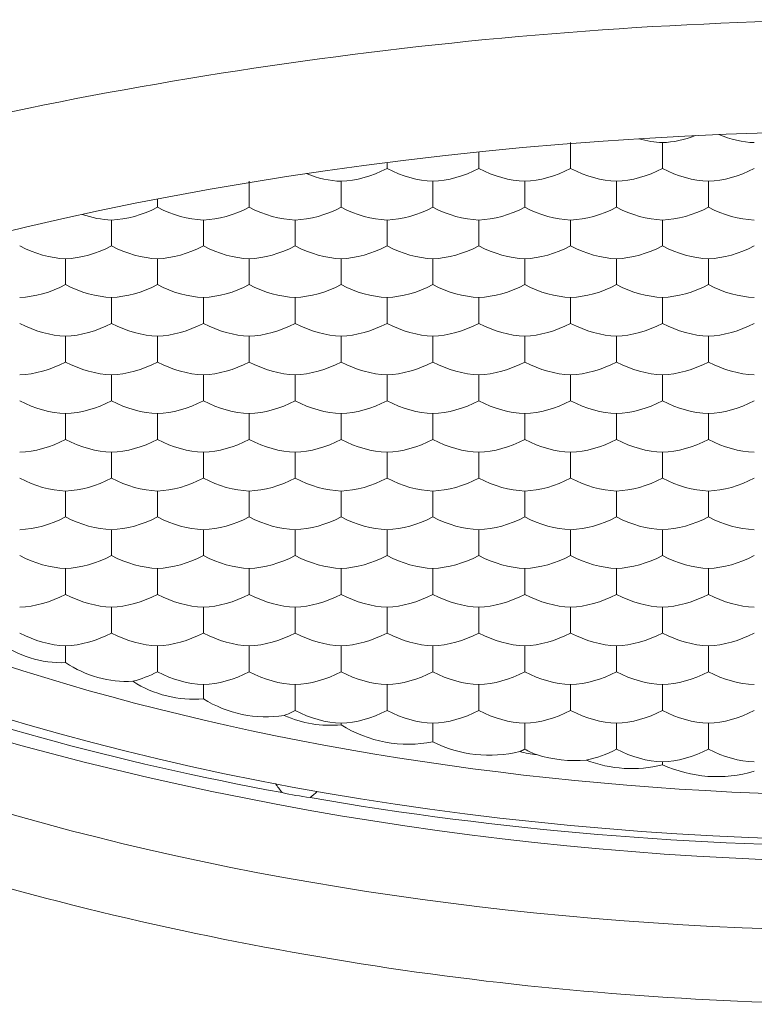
# Model space of a CAD drawing. Header units: millimetres. Extents: x 0 to 7.29, y -1.92 to 0.3.
# Tile 4 of 8: x 0.7605 to 0.76531, y -1.02907 to -1.02262. Entities that reach past the tile are written whole.
import ezdxf

# ---------------------------------------------------------------- set-up
doc = ezdxf.new("R2010")
doc.units = ezdxf.units.MM
doc.layers.add('VIBIA LUMINAIRES', color=1, linetype='Continuous', lineweight=9)

# ---------------------------------------------------------------- blocks, each defined once
blk = doc.blocks.new('5580_alz')
for p, q in [((-0.00210411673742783, 0.4097166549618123), (-0.00210411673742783, 0.4095468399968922)), ((-0.001502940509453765, 0.409716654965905), (-0.001502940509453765, 0.4095468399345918)), ((-0.002705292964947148, 0.4096554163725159), (-0.002705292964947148, 0.4095468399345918)), ((-0.00330646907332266, 0.4095862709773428), (-0.00330646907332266, 0.4095468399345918)), ((-0.00420823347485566, 0.4094630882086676), (-0.00420823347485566, 0.409293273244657)), ((-0.003607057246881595, 0.4094630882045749), (-0.003607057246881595, 0.4092932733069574)), ((-0.003005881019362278, 0.4094630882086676), (-0.003005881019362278, 0.409293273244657)), ((-0.002404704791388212, 0.4094630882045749), (-0.002404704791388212, 0.4092932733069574)), ((-0.001803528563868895, 0.4094630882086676), (-0.001803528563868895, 0.409293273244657)), ((-0.00120235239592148, 0.4094630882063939), (-0.00120235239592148, 0.4092932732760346)), ((-0.004809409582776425, 0.4093468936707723), (-0.004809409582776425, 0.409293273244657)), ((-0.005109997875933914, 0.4092095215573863), (-0.005109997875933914, 0.4090397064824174)), ((-0.004508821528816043, 0.4092095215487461), (-0.004508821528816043, 0.4090397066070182)), ((-0.003907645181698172, 0.4092095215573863), (-0.003907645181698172, 0.4090397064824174)), ((-0.00330646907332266, 0.4092095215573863), (-0.00330646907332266, 0.4090397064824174)), ((-0.002705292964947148, 0.4092095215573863), (-0.002705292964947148, 0.4090397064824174)), ((-0.00210411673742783, 0.4092095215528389), (-0.00210411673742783, 0.4090397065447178)), ((-0.001502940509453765, 0.4092095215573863), (-0.001502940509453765, 0.4090397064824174)), ((-0.005410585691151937, 0.4089559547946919), (-0.005410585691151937, 0.4087861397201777)), ((-0.004809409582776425, 0.4089559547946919), (-0.004809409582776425, 0.4087861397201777)), ((-0.00420823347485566, 0.4089559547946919), (-0.00420823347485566, 0.4087861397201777)), ((-0.003607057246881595, 0.4089559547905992), (-0.003607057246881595, 0.4087861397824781)), ((-0.003005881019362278, 0.4089559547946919), (-0.003005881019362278, 0.4087861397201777)), ((-0.002404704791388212, 0.4089559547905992), (-0.002404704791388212, 0.4087861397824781)), ((-0.001803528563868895, 0.4089559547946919), (-0.001803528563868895, 0.4087861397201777)), ((-0.00120235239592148, 0.4089559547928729), (-0.00120235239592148, 0.4087861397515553)), ((-0.005109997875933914, 0.4087023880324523), (-0.005109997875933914, 0.4085325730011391)), ((-0.004508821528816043, 0.4087023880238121), (-0.004508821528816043, 0.4085325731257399)), ((-0.003907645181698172, 0.4087023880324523), (-0.003907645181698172, 0.4085325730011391)), ((-0.00330646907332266, 0.4087023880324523), (-0.00330646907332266, 0.4085325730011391)), ((-0.002705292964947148, 0.4087023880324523), (-0.002705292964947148, 0.4085325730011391)), ((-0.00210411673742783, 0.4087023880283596), (-0.00210411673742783, 0.4085325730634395)), ((-0.001502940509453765, 0.4087023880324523), (-0.001502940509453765, 0.4085325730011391)), ((-0.005410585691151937, 0.4084488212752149), (-0.005410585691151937, 0.40827900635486)), ((-0.004809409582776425, 0.4084488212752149), (-0.004809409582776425, 0.40827900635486)), ((-0.00420823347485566, 0.4084488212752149), (-0.00420823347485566, 0.40827900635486)), ((-0.003607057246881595, 0.4084488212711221), (-0.003607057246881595, 0.4082790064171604)), ((-0.003005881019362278, 0.4084488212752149), (-0.003005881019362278, 0.40827900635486)), ((-0.002404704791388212, 0.4084488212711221), (-0.002404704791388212, 0.4082790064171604)), ((-0.001803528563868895, 0.4084488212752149), (-0.001803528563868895, 0.40827900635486)), ((-0.00120235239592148, 0.4084488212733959), (-0.00120235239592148, 0.4082790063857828)), ((-0.005109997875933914, 0.4081952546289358), (-0.005109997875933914, 0.4080254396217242)), ((-0.004508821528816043, 0.4081952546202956), (-0.004508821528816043, 0.4080254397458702)), ((-0.003907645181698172, 0.4081952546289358), (-0.003907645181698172, 0.4080254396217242)), ((-0.00330646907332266, 0.4081952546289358), (-0.00330646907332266, 0.4080254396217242)), ((-0.002705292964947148, 0.4081952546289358), (-0.002705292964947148, 0.4080254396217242)), ((-0.00210411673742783, 0.4081952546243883), (-0.00210411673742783, 0.4080254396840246)), ((-0.001502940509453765, 0.4081952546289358), (-0.001502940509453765, 0.4080254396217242)), ((-0.005410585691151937, 0.4079416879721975), (-0.005410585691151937, 0.4077718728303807)), ((-0.004809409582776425, 0.4079416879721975), (-0.004809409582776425, 0.4077718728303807)), ((-0.00420823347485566, 0.4079416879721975), (-0.00420823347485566, 0.4077718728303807)), ((-0.003607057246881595, 0.4079416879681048), (-0.003607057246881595, 0.4077718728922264)), ((-0.003005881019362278, 0.4079416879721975), (-0.003005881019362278, 0.4077718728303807)), ((-0.002404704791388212, 0.4079416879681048), (-0.002404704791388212, 0.4077718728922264)), ((-0.001803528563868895, 0.4079416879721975), (-0.001803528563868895, 0.4077718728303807)), ((-0.00120235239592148, 0.4079416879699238), (-0.00120235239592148, 0.4077718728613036)), ((-0.005109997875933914, 0.4076881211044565), (-0.005109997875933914, 0.4075183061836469)), ((-0.004508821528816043, 0.4076881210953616), (-0.004508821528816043, 0.4075183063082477)), ((-0.003907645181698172, 0.4076881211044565), (-0.003907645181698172, 0.4075183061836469)), ((-0.00330646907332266, 0.4076881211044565), (-0.00330646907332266, 0.4075183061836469)), ((-0.002705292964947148, 0.4076881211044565), (-0.002705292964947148, 0.4075183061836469)), ((-0.00210411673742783, 0.407688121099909), (-0.00210411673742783, 0.4075183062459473)), ((-0.001502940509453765, 0.4076881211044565), (-0.001502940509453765, 0.4075183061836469)), ((-0.005410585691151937, 0.4074345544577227), (-0.005410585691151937, 0.4072647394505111)), ((-0.004809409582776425, 0.4074345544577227), (-0.004809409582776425, 0.4072647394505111)), ((-0.00420823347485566, 0.4074345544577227), (-0.00420823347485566, 0.4072647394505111)), ((-0.003607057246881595, 0.40743455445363), (-0.003607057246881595, 0.4072647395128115)), ((-0.003005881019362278, 0.4074345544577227), (-0.003005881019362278, 0.4072647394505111)), ((-0.002404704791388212, 0.40743455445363), (-0.002404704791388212, 0.4072647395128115)), ((-0.001803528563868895, 0.4074345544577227), (-0.001803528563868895, 0.4072647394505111)), ((-0.00120235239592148, 0.407434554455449), (-0.00120235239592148, 0.4072647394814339)), ((-0.005109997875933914, 0.4071809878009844), (-0.005109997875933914, 0.4070111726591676)), ((-0.004508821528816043, 0.4071809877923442), (-0.004508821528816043, 0.4070111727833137)), ((-0.003907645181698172, 0.4071809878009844), (-0.003907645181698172, 0.4070111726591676)), ((-0.00330646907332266, 0.4071809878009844), (-0.00330646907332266, 0.4070111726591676)), ((-0.002705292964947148, 0.4071809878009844), (-0.002705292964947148, 0.4070111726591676)), ((-0.00210411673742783, 0.4071809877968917), (-0.00210411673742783, 0.407011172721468)), ((-0.001502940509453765, 0.4071809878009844), (-0.001502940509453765, 0.4070111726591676)), ((-0.005410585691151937, 0.4069274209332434), (-0.005410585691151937, 0.4067576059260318)), ((-0.004809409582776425, 0.4069274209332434), (-0.004809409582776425, 0.4067576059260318)), ((-0.00420823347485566, 0.4069274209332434), (-0.00420823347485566, 0.4067576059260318)), ((-0.003607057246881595, 0.4069274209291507), (-0.003607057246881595, 0.4067576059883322)), ((-0.003005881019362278, 0.4069274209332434), (-0.003005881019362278, 0.4067576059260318)), ((-0.002404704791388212, 0.4069274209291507), (-0.002404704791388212, 0.4067576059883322)), ((-0.001803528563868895, 0.4069274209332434), (-0.001803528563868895, 0.4067576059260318)), ((-0.00120235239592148, 0.4069274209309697), (-0.00120235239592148, 0.4067576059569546)), ((-0.005109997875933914, 0.4066738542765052), (-0.005109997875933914, 0.4065040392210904)), ((-0.004508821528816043, 0.406673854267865), (-0.004508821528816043, 0.4065040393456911)), ((-0.003907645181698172, 0.4066738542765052), (-0.003907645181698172, 0.4065040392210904)), ((-0.00330646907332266, 0.4066738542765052), (-0.00330646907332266, 0.4065040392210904)), ((-0.002705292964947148, 0.4066738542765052), (-0.002705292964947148, 0.4065040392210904)), ((-0.00210411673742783, 0.4066738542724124), (-0.00210411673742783, 0.4065040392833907)), ((-0.001502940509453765, 0.4066738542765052), (-0.001502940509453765, 0.4065040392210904)), ((-0.005410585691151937, 0.4064202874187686), (-0.005410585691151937, 0.4063102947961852)), ((-0.004809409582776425, 0.4064202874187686), (-0.004809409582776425, 0.4062504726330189)), ((-0.00420823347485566, 0.4064202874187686), (-0.00420823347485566, 0.4062504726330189)), ((-0.003607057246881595, 0.4064202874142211), (-0.003607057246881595, 0.4062504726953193)), ((-0.003005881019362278, 0.4064202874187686), (-0.003005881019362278, 0.4062504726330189)), ((-0.002404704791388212, 0.4064202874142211), (-0.002404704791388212, 0.4062504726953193)), ((-0.001803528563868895, 0.4064202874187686), (-0.001803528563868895, 0.4062504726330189)), ((-0.00120235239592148, 0.4064202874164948), (-0.00120235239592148, 0.4062504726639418)), ((-0.004508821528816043, 0.4061667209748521), (-0.004508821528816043, 0.4060734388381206)), ((-0.003907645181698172, 0.4061667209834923), (-0.003907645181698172, 0.4059969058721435)), ((-0.00330646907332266, 0.4061667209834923), (-0.00330646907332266, 0.4059969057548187)), ((-0.002705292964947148, 0.4061667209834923), (-0.002705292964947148, 0.4059969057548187)), ((-0.00210411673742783, 0.4061667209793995), (-0.00210411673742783, 0.4059969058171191)), ((-0.001502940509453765, 0.4061667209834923), (-0.001502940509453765, 0.4059969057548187)), ((-0.00360705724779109, 0.4059131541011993), (-0.00360705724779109, 0.4059036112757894)), ((-0.003005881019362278, 0.4059131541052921), (-0.003005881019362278, 0.4057914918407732)), ((-0.002404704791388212, 0.4059131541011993), (-0.002404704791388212, 0.4057433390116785)), ((-0.001803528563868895, 0.4059131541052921), (-0.001803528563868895, 0.405743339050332)), ((-0.00120235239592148, 0.4059131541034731), (-0.00120235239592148, 0.4057433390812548)), ((-0.001502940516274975, 0.4056595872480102), (-0.001502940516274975, 0.4056418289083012))]:
    blk.add_line(p, q)
for centre, radius, start, end in [((-0.005436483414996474, 0.4069996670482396), 0.0006898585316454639, 233.1677000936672, 272.1514252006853), ((-0.005004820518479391, 0.4069165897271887), 0.0007295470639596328, 236.2074338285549, 272.7376129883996), ((-0.004571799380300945, 0.4068060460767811), 0.0007353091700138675, 237.2135921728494, 274.913295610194), ((0, 0.426703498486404), 0.02169837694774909, 251.914190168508, 288.085809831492), ((-0.004096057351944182, 0.4067339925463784), 0.0007789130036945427, 237.9997249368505, 278.6265970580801), ((-0.003680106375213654, 0.406631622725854), 0.0007316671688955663, 245.8694167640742, 275.7299159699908), ((-0.003166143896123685, 0.4065999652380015), 0.0008242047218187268, 237.6590651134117, 281.2123314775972), ((-0.002633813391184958, 0.4065362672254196), 0.0008325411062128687, 243.4546503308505, 283.6504706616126), ((-0.002248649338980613, 0.4064785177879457), 0.0007746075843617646, 255.9015396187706, 264.1957369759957), ((-0.002075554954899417, 0.4064948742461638), 0.0008261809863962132, 252.2822104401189, 275.1420205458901), ((-0.001705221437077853, 0.4064331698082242), 0.0008167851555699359, 248.7309392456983, 284.3387904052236), ((-0.00114463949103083, 0.4064200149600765), 0.0008567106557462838, 245.2771891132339, 286.4690453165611), ((-0.0001109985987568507, 0.4257027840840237), 0.02162831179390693, 254.7249250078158, 270.2940056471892)]:
    blk.add_arc(centre, radius, start, end)
for centre, major_axis, ratio, start_param, end_param in [((0, 0.4034782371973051), (0.01302548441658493, -5.561997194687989e-17), 0.4848096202, -1.035630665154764, 4.176568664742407), ((-0.00165323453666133, 0.4103901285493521), (0.0004788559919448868, -0.0005676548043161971), 0.7583075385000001, 5.438032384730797, 5.680199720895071), ((-0.001352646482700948, 0.4103901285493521), (-0.0004788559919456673, -0.000567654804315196), 0.7583075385, 0.6029855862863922, 0.9404821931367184), ((-0.001052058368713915, 0.4103901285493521), (0.0004788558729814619, -0.0005676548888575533), 0.7583074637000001, 5.315481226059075, 5.680199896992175), ((-0.003456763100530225, 0.4101365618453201), (-0.0004788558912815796, -0.0005676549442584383), 0.7583074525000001, 0.6029852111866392, 1.074162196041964), ((-0.003156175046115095, 0.4101365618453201), (0.0004788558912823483, -0.0005676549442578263), 0.7583074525, 5.209023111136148, 5.680199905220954), ((-0.002855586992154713, 0.4101365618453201), (-0.0004788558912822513, -0.0005676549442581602), 0.7583074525, 0.6029854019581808, 1.074162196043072), ((-0.002554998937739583, 0.4101365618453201), (0.0004788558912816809, -0.000567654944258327), 0.7583074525, 5.209023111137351, 5.680200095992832), ((-0.002254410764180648, 0.4101365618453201), (-0.0004788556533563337, -0.000567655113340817), 0.7583073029, 0.6029850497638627, 1.074161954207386), ((-0.001953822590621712, 0.4101365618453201), (0.0004788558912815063, -0.0005676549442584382), 0.7583074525, 5.209022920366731, 5.680199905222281), ((-0.00165323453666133, 0.4101365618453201), (-0.000478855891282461, -0.0005676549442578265), 0.7583074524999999, 0.6029854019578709, 1.074162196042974), ((-0.001352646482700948, 0.4101365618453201), (0.0004788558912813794, -0.0005676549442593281), 0.7583074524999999, 5.209023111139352, 5.680200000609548), ((-0.001052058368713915, 0.4101365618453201), (-0.0004788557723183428, -0.0005676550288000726), 0.7583073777, 0.6029852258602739, 1.074162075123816), ((-0.00375735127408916, 0.4101365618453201), (0.0004788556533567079, -0.0005676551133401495), 0.7583073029, 5.324251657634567, 5.680200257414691), ((-0.004959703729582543, 0.4098829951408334), (-0.0004788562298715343, -0.0005676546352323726), 0.7583076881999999, 0.602985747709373, 1.074162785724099), ((-0.004659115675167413, 0.4098829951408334), (0.0004788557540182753, -0.0005676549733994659), 0.7583073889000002, 5.209023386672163, 5.680200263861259), ((-0.004358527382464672, 0.4098829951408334), (-0.0004788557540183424, -0.000567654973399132), 0.7583073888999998, 0.6029850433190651, 1.074161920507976), ((-0.004057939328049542, 0.4098829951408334), (0.0004788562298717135, -0.0005676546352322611), 0.7583076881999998, 5.209022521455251, 5.680199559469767), ((-0.00375735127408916, 0.4098829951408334), (-0.0004788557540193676, -0.0005676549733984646), 0.7583073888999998, 0.6029854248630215, 1.074162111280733), ((-0.003456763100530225, 0.4098829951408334), (0.0004788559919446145, -0.0005676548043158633), 0.7583075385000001, 5.209022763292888, 5.680199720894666), ((-0.003156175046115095, 0.4098829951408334), (-0.0004788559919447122, -0.0005676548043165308), 0.7583075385, 0.602985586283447, 1.074162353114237), ((-0.002855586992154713, 0.4098829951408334), (0.0004788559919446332, -0.0005676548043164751), 0.7583075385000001, 5.209022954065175, 5.680199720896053), ((-0.002554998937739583, 0.4098829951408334), (-0.0004788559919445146, -0.0005676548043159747), 0.7583075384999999, 0.6029855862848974, 1.074162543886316), ((-0.002254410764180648, 0.4098829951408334), (0.000478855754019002, -0.0005676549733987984), 0.7583073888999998, 5.209023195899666, 5.680200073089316), ((-0.001953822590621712, 0.4098829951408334), (-0.0004788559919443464, -0.0005676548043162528), 0.7583075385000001, 0.6029853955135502, 1.07416235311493), ((-0.00165323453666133, 0.4098829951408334), (0.0004788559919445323, -0.0005676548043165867), 0.7583075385, 5.209022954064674, 5.680199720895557), ((-0.001352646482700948, 0.4098829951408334), (-0.0004788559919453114, -0.0005676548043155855), 0.7583075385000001, 0.6029855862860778, 1.074162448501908), ((-0.001052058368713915, 0.4098829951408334), (0.0004788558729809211, -0.0005676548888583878), 0.7583074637, 5.209023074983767, 5.680199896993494), ((-0.005260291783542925, 0.4098829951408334), (0.0004788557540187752, -0.0005676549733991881), 0.7583073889, 5.380206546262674, 5.680199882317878), ((-0.005560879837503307, 0.4096294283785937), (0.0004788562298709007, -0.0005676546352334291), 0.7583076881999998, 5.209022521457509, 5.68019955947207), ((-0.005260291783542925, 0.4096294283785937), (-0.0004788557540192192, -0.000567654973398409), 0.7583073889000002, 0.6029854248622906, 1.074161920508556), ((-0.004959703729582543, 0.4096294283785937), (0.0004788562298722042, -0.0005676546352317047), 0.7583076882, 5.209022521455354, 5.680199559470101), ((-0.004659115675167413, 0.4096294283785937), (-0.0004788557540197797, -0.0005676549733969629), 0.7583073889, 0.6029854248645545, 1.074162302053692), ((-0.004358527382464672, 0.4096294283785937), (0.0004788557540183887, -0.0005676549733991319), 0.7583073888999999, 5.209023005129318, 5.680199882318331), ((-0.004057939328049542, 0.4096294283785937), (-0.0004788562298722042, -0.0005676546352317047), 0.7583076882, 0.6029857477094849, 1.074162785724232), ((-0.00375735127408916, 0.4096294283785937), (0.0004788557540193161, -0.0005676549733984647), 0.7583073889, 5.209023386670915, 5.680200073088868), ((-0.003456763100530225, 0.4096294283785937), (-0.0004788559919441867, -0.000567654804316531), 0.7583075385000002, 0.6029853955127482, 1.074162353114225), ((-0.003156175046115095, 0.4096294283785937), (0.0004788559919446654, -0.0005676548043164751), 0.7583075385, 5.209022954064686, 5.680199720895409), ((-0.002855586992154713, 0.4096294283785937), (-0.0004788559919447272, -0.0005676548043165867), 0.7583075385, 0.6029855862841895, 1.074162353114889), ((-0.002554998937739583, 0.4096294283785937), (0.0004788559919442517, -0.0005676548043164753), 0.7583075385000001, 5.209022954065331, 5.680199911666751), ((-0.002254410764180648, 0.4096294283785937), (-0.0004788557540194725, -0.0005676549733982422), 0.7583073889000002, 0.6029852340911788, 1.074162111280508), ((-0.001953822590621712, 0.4096294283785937), (0.0004788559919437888, -0.000567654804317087), 0.7583075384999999, 5.209022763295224, 5.680199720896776), ((-0.00165323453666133, 0.4096294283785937), (-0.0004788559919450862, -0.0005676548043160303), 0.7583075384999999, 0.6029855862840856, 1.074162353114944), ((-0.001352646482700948, 0.4096294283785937), (0.0004788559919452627, -0.0005676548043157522), 0.7583075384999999, 5.209022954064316, 5.680199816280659), ((-0.001052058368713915, 0.4096294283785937), (-0.0004788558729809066, -0.0005676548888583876), 0.7583074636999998, 0.6029854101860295, 1.074162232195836), ((-0.005560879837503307, 0.4093758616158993), (-0.000478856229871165, -0.0005676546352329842), 0.7583076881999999, 0.6029857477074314, 1.074162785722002), ((-0.005260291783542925, 0.4093758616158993), (0.000478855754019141, -0.0005676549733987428), 0.7583073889, 5.209023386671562, 5.680199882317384), ((-0.004959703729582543, 0.4093758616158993), (-0.0004788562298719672, -0.0005676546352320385), 0.7583076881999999, 0.602985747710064, 1.074162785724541), ((-0.004659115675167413, 0.4093758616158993), (0.0004788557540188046, -0.0005676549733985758), 0.7583073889, 5.209023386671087, 5.680200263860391), ((-0.004358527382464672, 0.4093758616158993), (-0.0004788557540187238, -0.0005676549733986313), 0.7583073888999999, 0.6029850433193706, 1.074161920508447), ((-0.004057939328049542, 0.4093758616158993), (0.0004788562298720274, -0.0005676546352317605), 0.7583076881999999, 5.209022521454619, 5.680199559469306), ((-0.00375735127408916, 0.4093758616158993), (-0.0004788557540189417, -0.0005676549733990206), 0.7583073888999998, 0.6029854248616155, 1.074162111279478), ((-0.003456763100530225, 0.4093758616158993), (0.0004788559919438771, -0.0005676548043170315), 0.7583075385, 5.209022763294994, 5.680199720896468), ((-0.003156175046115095, 0.4093758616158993), (-0.0004788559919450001, -0.0005676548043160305), 0.7583075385, 0.6029855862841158, 1.074162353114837), ((-0.002855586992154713, 0.4093758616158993), (0.0004788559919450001, -0.0005676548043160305), 0.7583075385, 5.209022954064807, 5.68019972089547), ((-0.002554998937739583, 0.4093758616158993), (-0.0004788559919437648, -0.0005676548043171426), 0.7583075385, 0.6029855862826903, 1.074162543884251), ((-0.002254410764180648, 0.4093758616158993), (0.0004788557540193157, -0.0005676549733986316), 0.7583073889, 5.209023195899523, 5.680200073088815), ((-0.001953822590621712, 0.4093758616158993), (-0.0004788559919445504, -0.000567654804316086), 0.7583075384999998, 0.6029853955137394, 1.074162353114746), ((-0.00165323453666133, 0.4093758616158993), (0.000478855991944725, -0.0005676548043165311), 0.7583075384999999, 5.209022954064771, 5.680199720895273), ((-0.001352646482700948, 0.4093758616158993), (-0.0004788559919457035, -0.0005676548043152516), 0.7583075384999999, 0.6029855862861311, 1.074162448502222), ((-0.001052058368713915, 0.4093758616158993), (0.0004788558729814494, -0.0005676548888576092), 0.7583074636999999, 5.209023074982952, 5.680199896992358), ((-0.005560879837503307, 0.4091222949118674), (0.0004788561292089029, -0.0005676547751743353), 0.7583076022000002, 5.209022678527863, 5.680199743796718), ((-0.005260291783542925, 0.4091222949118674), (-0.0004788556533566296, -0.0005676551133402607), 0.7583073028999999, 0.6029852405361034, 1.07416176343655), ((-0.004959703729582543, 0.4091222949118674), (0.0004788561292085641, -0.0005676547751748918), 0.7583076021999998, 5.209022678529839, 5.680199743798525), ((-0.004659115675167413, 0.4091222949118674), (-0.0004788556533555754, -0.0005676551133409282), 0.7583073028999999, 0.6029852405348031, 1.074162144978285), ((-0.004358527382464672, 0.4091222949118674), (0.0004788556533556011, -0.0005676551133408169), 0.7583073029, 5.209023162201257, 5.680200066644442), ((-0.004057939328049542, 0.4091222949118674), (-0.00047885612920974, -0.0005676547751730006), 0.7583076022, 0.6029855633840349, 1.074162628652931), ((-0.00375735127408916, 0.4091222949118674), (0.0004788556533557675, -0.0005676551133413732), 0.7583073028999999, 5.209023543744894, 5.680200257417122), ((-0.003456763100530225, 0.4091222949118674), (-0.0004788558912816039, -0.0005676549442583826), 0.7583074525, 0.6029852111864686, 1.074162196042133), ((-0.003156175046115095, 0.4091222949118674), (0.000478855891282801, -0.0005676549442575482), 0.7583074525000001, 5.209023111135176, 5.680199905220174), ((-0.002855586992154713, 0.4091222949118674), (-0.0004788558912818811, -0.0005676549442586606), 0.7583074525, 0.6029854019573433, 1.074162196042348), ((-0.002554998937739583, 0.4091222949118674), (0.0004788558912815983, -0.0005676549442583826), 0.7583074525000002, 5.20902311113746, 5.680200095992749), ((-0.002254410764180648, 0.4091222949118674), (-0.0004788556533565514, -0.0005676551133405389), 0.7583073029, 0.6029850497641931, 1.074161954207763), ((-0.001953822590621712, 0.4091222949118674), (0.0004788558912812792, -0.0005676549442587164), 0.7583074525, 5.209022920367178, 5.680199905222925), ((-0.00165323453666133, 0.4091222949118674), (-0.0004788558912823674, -0.000567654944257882), 0.7583074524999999, 0.6029854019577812, 1.074162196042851), ((-0.001352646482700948, 0.4091222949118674), (0.0004788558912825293, -0.0005676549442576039), 0.7583074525, 5.209023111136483, 5.680200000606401), ((-0.001052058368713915, 0.4091222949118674), (-0.0004788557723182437, -0.0005676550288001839), 0.7583073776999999, 0.6029852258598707, 1.07416207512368), ((-0.005560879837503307, 0.4088687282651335), (-0.0004788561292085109, -0.0005676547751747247), 0.7583076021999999, 0.6029855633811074, 1.074162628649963), ((-0.005260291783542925, 0.4088687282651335), (0.0004788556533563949, -0.00056765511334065), 0.7583073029, 5.209023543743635, 5.680200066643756), ((-0.004959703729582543, 0.4088687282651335), (-0.0004788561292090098, -0.0005676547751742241), 0.7583076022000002, 0.602985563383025, 1.074162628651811), ((-0.004659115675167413, 0.4088687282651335), (0.0004788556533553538, -0.0005676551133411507), 0.7583073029, 5.209023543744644, 5.680200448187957), ((-0.004358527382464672, 0.4088687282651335), (-0.0004788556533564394, -0.0005676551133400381), 0.7583073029, 0.6029848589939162, 1.074161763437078), ((-0.004057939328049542, 0.4088687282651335), (0.0004788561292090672, -0.0005676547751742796), 0.7583076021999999, 5.209022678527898, 5.68019974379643), ((-0.00375735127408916, 0.4088687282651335), (-0.0004788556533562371, -0.00056765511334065), 0.7583073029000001, 0.6029852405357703, 1.074161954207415), ((-0.003456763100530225, 0.4088687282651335), (0.0004788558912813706, -0.0005676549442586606), 0.7583074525, 5.209022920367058, 5.68019990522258), ((-0.003156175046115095, 0.4088687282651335), (-0.0004788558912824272, -0.0005676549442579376), 0.7583074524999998, 0.6029854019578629, 1.074162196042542), ((-0.002855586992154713, 0.4088687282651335), (0.0004788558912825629, -0.0005676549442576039), 0.7583074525, 5.209023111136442, 5.680199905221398), ((-0.002554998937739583, 0.4088687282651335), (-0.0004788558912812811, -0.0005676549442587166), 0.7583074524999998, 0.6029854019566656, 1.074162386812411), ((-0.002254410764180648, 0.4088687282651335), (0.0004788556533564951, -0.0005676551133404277), 0.7583073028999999, 5.209023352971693, 5.680200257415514), ((-0.001953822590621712, 0.4088687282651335), (-0.0004788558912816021, -0.0005676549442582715), 0.7583074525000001, 0.6029852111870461, 1.074162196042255), ((-0.00165323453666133, 0.4088687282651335), (0.0004788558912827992, -0.0005676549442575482), 0.7583074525, 5.209023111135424, 5.680199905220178), ((-0.001352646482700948, 0.4088687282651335), (-0.0004788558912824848, -0.0005676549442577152), 0.7583074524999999, 0.6029854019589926, 1.074162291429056), ((-0.001052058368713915, 0.4088687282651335), (0.0004788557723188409, -0.0005676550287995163), 0.7583073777, 5.209023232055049, 5.680200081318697), ((0, 0.4104889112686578), (0.01042038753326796, 0), 0.4848096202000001, 3.655054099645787, 5.769723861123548), ((-0.005560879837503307, 0.4086151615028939), (0.0004788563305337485, -0.0005676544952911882), 0.7583077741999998, 5.209022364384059, 5.680199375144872), ((-0.005260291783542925, 0.4086151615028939), (-0.0004788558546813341, -0.0005676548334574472), 0.7583074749, 0.6029856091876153, 1.074162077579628), ((-0.004959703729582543, 0.4086151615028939), (0.0004788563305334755, -0.0005676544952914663), 0.7583077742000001, 5.209022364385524, 5.680199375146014), ((-0.004659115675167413, 0.4086151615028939), (-0.0004788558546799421, -0.0005676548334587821), 0.7583074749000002, 0.6029856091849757, 1.074162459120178), ((-0.004358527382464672, 0.4086151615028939), (0.000478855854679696, -0.0005676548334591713), 0.7583074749, 5.209022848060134, 5.680199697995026), ((-0.004057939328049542, 0.4086151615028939), (-0.0004788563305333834, -0.0005676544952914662), 0.7583077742, 0.6029859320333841, 1.074162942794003), ((-0.00375735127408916, 0.4086151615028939), (0.0004788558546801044, -0.0005676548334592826), 0.7583074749, 5.209023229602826, 5.68019988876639), ((-0.003456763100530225, 0.4086151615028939), (-0.0004788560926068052, -0.0005676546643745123), 0.7583076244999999, 0.6029855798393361, 1.074162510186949), ((-0.003156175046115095, 0.4086151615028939), (0.0004788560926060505, -0.0005676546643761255), 0.7583076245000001, 5.209022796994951, 5.680199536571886), ((-0.002855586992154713, 0.4086151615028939), (-0.0004788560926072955, -0.0005676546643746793), 0.7583076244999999, 0.6029857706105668, 1.074162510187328), ((-0.002554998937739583, 0.4086151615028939), (0.0004788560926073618, -0.0005676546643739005), 0.7583076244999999, 5.209022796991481, 5.680199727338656), ((-0.002254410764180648, 0.4086151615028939), (-0.0004788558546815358, -0.0005676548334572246), 0.7583074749, 0.6029854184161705, 1.074162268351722), ((-0.001953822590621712, 0.4086151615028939), (0.0004788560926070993, -0.0005676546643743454), 0.7583076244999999, 5.209022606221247, 5.680199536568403), ((-0.00165323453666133, 0.4086151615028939), (-0.0004788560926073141, -0.000567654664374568), 0.7583076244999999, 0.6029857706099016, 1.074162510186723), ((-0.001352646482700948, 0.4086151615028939), (0.0004788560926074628, -0.0005676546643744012), 0.7583076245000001, 5.209022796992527, 5.680199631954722), ((-0.001052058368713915, 0.4086151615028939), (-0.0004788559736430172, -0.0005676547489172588), 0.7583075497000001, 0.6029855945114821, 1.074162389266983), ((-0.005560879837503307, 0.4083615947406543), (-0.0004788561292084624, -0.0005676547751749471), 0.7583076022, 0.6029855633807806, 1.07416262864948), ((-0.005260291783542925, 0.4083615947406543), (0.0004788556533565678, -0.0005676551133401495), 0.7583073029, 5.209023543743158, 5.680200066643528), ((-0.004959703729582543, 0.4083615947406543), (-0.0004788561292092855, -0.0005676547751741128), 0.7583076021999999, 0.602985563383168, 1.074162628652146), ((-0.004659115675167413, 0.4083615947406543), (0.0004788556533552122, -0.0005676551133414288), 0.7583073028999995, 5.209023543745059, 5.680200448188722), ((-0.004358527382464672, 0.4083615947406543), (-0.0004788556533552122, -0.0005676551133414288), 0.7583073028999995, 0.6029848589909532, 1.074161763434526), ((-0.004057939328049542, 0.4083615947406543), (0.0004788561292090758, -0.0005676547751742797), 0.7583076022, 5.209022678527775, 5.680199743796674), ((-0.00375735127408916, 0.4083615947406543), (-0.0004788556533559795, -0.0005676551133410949), 0.7583073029, 0.6029852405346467, 1.074161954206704), ((-0.003456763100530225, 0.4083615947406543), (0.0004788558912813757, -0.0005676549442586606), 0.7583074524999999, 5.209022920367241, 5.680199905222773), ((-0.003156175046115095, 0.4083615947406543), (-0.0004788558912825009, -0.0005676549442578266), 0.7583074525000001, 0.6029854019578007, 1.074162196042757), ((-0.002855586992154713, 0.4083615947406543), (0.0004788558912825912, -0.0005676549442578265), 0.7583074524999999, 5.209023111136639, 5.680199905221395), ((-0.002554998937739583, 0.4083615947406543), (-0.0004788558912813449, -0.0005676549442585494), 0.7583074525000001, 0.6029854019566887, 1.074162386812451), ((-0.002254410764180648, 0.4083615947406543), (0.0004788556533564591, -0.0005676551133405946), 0.7583073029, 5.209023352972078, 5.680200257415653), ((-0.001953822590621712, 0.4083615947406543), (-0.0004788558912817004, -0.0005676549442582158), 0.7583074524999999, 0.6029852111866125, 1.074162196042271), ((-0.00165323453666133, 0.4083615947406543), (0.000478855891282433, -0.0005676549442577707), 0.7583074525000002, 5.209023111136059, 5.680199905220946), ((-0.001352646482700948, 0.4083615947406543), (-0.0004788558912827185, -0.0005676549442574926), 0.7583074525, 0.602985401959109, 1.074162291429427), ((-0.001052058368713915, 0.4083615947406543), (0.000478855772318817, -0.0005676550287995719), 0.7583073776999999, 5.209023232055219, 5.680200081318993), ((0, 0.4100507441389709), (-0.01134036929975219, 0), 0.4848096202, 0.4827220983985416, 2.658870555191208), ((-0.005560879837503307, 0.4081080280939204), (0.0004788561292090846, -0.000567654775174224), 0.7583076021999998, 5.209022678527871, 5.680199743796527), ((-0.005260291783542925, 0.4081080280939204), (-0.0004788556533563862, -0.0005676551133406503), 0.7583073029, 0.6029852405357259, 1.07416176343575), ((-0.004959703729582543, 0.4081080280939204), (0.0004788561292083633, -0.0005676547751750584), 0.7583076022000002, 5.209022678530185, 5.680199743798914), ((-0.004659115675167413, 0.4081080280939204), (-0.0004788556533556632, -0.0005676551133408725), 0.7583073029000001, 0.6029852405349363, 1.074162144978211), ((-0.004358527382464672, 0.4081080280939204), (0.0004788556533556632, -0.0005676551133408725), 0.7583073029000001, 5.209023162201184, 5.680200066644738), ((-0.004057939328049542, 0.4081080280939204), (-0.0004788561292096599, -0.0005676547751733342), 0.7583076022, 0.6029855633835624, 1.074162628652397), ((-0.00375735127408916, 0.4081080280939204), (0.0004788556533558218, -0.0005676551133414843), 0.7583073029, 5.209023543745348, 5.680200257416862), ((-0.003456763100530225, 0.4081080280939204), (-0.0004788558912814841, -0.0005676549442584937), 0.7583074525, 0.6029852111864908, 1.074162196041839), ((-0.003156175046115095, 0.4081080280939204), (0.0004788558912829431, -0.0005676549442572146), 0.7583074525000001, 5.20902311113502, 5.680199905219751), ((-0.002855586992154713, 0.4081080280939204), (-0.0004788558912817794, -0.0005676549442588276), 0.7583074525, 0.6029854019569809, 1.074162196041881), ((-0.002554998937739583, 0.4081080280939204), (0.0004788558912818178, -0.0005676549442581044), 0.7583074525, 5.209023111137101, 5.680200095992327), ((-0.002254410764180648, 0.4081080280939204), (-0.0004788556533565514, -0.0005676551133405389), 0.7583073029, 0.6029850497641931, 1.074161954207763), ((-0.001953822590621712, 0.4081080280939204), (0.0004788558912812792, -0.0005676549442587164), 0.7583074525, 5.209022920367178, 5.680199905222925), ((-0.00165323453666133, 0.4081080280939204), (-0.0004788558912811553, -0.0005676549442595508), 0.7583074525, 0.6029854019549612, 1.074162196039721), ((-0.001352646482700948, 0.4081080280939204), (0.0004788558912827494, -0.0005676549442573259), 0.7583074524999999, 5.209023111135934, 5.680200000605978), ((-0.001052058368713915, 0.4081080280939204), (-0.0004788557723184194, -0.0005676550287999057), 0.7583073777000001, 0.6029852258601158, 1.074162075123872), ((-0.005560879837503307, 0.4078544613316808), (-0.0004788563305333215, -0.0005676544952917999), 0.7583077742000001, 0.6029859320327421, 1.074162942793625), ((-0.005260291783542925, 0.4078544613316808), (0.0004788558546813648, -0.0005676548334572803), 0.7583074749, 5.20902322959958, 5.680199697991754), ((-0.004959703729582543, 0.4078544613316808), (-0.0004788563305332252, -0.0005676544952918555), 0.7583077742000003, 0.6029859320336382, 1.074162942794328), ((-0.004659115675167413, 0.4078544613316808), (0.0004788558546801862, -0.0005676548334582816), 0.7583074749, 5.209023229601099, 5.680200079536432), ((-0.004358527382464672, 0.4078544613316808), (-0.0004788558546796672, -0.0005676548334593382), 0.7583074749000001, 0.6029852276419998, 1.074162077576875), ((-0.004057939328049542, 0.4078544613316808), (0.0004788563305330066, -0.0005676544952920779), 0.7583077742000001, 5.209022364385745, 5.680199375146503), ((-0.00375735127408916, 0.4078544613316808), (-0.0004788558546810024, -0.0005676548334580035), 0.7583074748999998, 0.6029856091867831, 1.0741622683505), ((-0.003456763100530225, 0.4078544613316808), (0.0004788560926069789, -0.0005676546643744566), 0.7583076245, 5.209022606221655, 5.680199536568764), ((-0.003156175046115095, 0.4078544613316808), (-0.0004788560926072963, -0.0005676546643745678), 0.7583076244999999, 0.6029857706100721, 1.074162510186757), ((-0.002855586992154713, 0.4078544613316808), (0.000478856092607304, -0.0005676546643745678), 0.7583076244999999, 5.209022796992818, 5.680199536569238), ((-0.002554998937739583, 0.4078544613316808), (-0.0004788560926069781, -0.0005676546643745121), 0.7583076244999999, 0.6029857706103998, 1.074162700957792), ((-0.002254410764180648, 0.4078544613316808), (0.0004788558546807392, -0.0005676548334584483), 0.7583074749, 5.209023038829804, 5.680199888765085), ((-0.001953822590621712, 0.4078544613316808), (-0.0004788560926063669, -0.0005676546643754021), 0.7583076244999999, 0.602985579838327, 1.074162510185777), ((-0.00165323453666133, 0.4078544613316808), (0.0004788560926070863, -0.0005676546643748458), 0.7583076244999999, 5.209022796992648, 5.680199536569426), ((-0.001352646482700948, 0.4078544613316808), (-0.0004788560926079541, -0.0005676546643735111), 0.7583076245, 0.6029857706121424, 1.074162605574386), ((-0.001052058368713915, 0.4078544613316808), (0.0004788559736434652, -0.0005676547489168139), 0.7583075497, 5.209022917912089, 5.680199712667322), ((-0.005560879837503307, 0.4076008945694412), (0.0004788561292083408, -0.0005676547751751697), 0.7583076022, 5.209022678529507, 5.680199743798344), ((-0.005260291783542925, 0.4076008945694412), (-0.000478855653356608, -0.0005676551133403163), 0.7583073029, 0.6029852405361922, 1.074161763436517), ((-0.004959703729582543, 0.4076008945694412), (0.000478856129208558, -0.0005676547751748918), 0.7583076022, 5.209022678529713, 5.680199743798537), ((-0.004659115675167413, 0.4076008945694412), (-0.0004788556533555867, -0.0005676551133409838), 0.7583073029, 0.6029852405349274, 1.074162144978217), ((-0.004358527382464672, 0.4076008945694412), (0.0004788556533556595, -0.000567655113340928), 0.7583073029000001, 5.209023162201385, 5.680200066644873), ((-0.004057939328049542, 0.4076008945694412), (-0.0004788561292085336, -0.0005676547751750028), 0.7583076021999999, 0.6029855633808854, 1.074162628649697), ((-0.00375735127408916, 0.4076008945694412), (0.0004788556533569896, -0.0005676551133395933), 0.7583073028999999, 5.209023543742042, 5.680200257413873), ((-0.003456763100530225, 0.4076008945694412), (-0.0004788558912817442, -0.0005676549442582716), 0.7583074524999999, 0.6029852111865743, 1.074162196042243), ((-0.003156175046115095, 0.4076008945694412), (0.0004788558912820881, -0.0005676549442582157), 0.7583074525, 5.209023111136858, 5.680199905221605), ((-0.002855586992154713, 0.4076008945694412), (-0.0004788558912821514, -0.0005676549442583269), 0.7583074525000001, 0.6029854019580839, 1.074162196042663), ((-0.002554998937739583, 0.4076008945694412), (0.0004788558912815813, -0.0005676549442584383), 0.7583074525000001, 5.209023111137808, 5.680200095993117), ((-0.002254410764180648, 0.4076008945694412), (-0.0004788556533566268, -0.0005676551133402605), 0.7583073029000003, 0.6029850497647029, 1.074161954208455), ((-0.001953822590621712, 0.4076008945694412), (0.000478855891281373, -0.0005676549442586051), 0.7583074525, 5.209022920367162, 5.680199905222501), ((-0.00165323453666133, 0.4076008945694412), (-0.0004788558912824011, -0.0005676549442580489), 0.7583074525, 0.6029854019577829, 1.074162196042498), ((-0.001352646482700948, 0.4076008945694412), (0.0004788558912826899, -0.0005676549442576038), 0.7583074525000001, 5.209023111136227, 5.680200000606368), ((-0.001052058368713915, 0.4076008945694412), (-0.0004788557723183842, -0.0005676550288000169), 0.7583073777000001, 0.6029852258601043, 1.074162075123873), ((-0.005560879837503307, 0.4073473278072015), (-0.0004788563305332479, -0.0005676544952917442), 0.7583077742, 0.6029859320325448, 1.074162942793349), ((-0.005260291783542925, 0.4073473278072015), (0.0004788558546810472, -0.000567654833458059), 0.7583074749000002, 5.209023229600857, 5.680199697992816), ((-0.004959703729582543, 0.4073473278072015), (-0.0004788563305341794, -0.0005676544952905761), 0.7583077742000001, 0.6029859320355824, 1.074162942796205), ((-0.004659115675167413, 0.4073473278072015), (0.0004788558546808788, -0.0005676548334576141), 0.7583074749, 5.209023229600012, 5.680200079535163), ((-0.004358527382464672, 0.4073473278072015), (-0.0004788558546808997, -0.000567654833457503), 0.7583074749, 0.6029852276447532, 1.074162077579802), ((-0.004057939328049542, 0.4073473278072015), (0.0004788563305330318, -0.0005676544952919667), 0.7583077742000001, 5.209022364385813, 5.680199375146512), ((-0.00375735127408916, 0.4073473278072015), (-0.000478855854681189, -0.000567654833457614), 0.7583074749, 0.6029856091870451, 1.074162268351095), ((-0.003456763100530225, 0.4073473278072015), (0.0004788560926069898, -0.0005676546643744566), 0.7583076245, 5.209022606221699, 5.68019953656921), ((-0.003156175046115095, 0.4073473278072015), (-0.0004788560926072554, -0.0005676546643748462), 0.7583076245, 0.6029857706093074, 1.074162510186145), ((-0.002855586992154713, 0.4073473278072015), (0.0004788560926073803, -0.0005676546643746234), 0.7583076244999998, 5.209022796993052, 5.680199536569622), ((-0.002554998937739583, 0.4073473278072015), (-0.0004788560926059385, -0.0005676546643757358), 0.7583076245, 0.6029857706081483, 1.074162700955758), ((-0.002254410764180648, 0.4073473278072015), (0.0004788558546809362, -0.0005676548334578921), 0.7583074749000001, 5.209023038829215, 5.680199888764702), ((-0.001953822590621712, 0.4073473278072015), (-0.0004788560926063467, -0.0005676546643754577), 0.7583076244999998, 0.6029855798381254, 1.07416251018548), ((-0.00165323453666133, 0.4073473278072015), (0.0004788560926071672, -0.0005676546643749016), 0.7583076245, 5.209022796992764, 5.680199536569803), ((-0.001352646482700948, 0.4073473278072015), (-0.0004788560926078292, -0.0005676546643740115), 0.7583076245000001, 0.6029857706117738, 1.074162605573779), ((-0.001052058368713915, 0.4073473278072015), (0.0004788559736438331, -0.0005676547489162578), 0.7583075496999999, 5.20902291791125, 5.68019971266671), ((-0.005560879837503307, 0.4070937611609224), (0.0004788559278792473, -0.0005676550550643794), 0.7583074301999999, 5.209022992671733, 5.680200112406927), ((-0.005260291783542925, 0.4070937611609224), (-0.0004788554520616, -0.0005676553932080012), 0.7583071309, 0.602984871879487, 1.074161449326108), ((-0.004959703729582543, 0.4070937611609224), (0.0004788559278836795, -0.0005676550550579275), 0.7583074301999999, 5.20902299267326, 5.680200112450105), ((-0.004659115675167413, 0.4070937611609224), (-0.0004788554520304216, -0.0005676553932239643), 0.7583071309, 0.602984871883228, 1.074161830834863), ((-0.004358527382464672, 0.4070937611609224), (0.0004788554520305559, -0.0005676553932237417), 0.7583071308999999, 5.209023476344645, 5.680200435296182), ((-0.004057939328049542, 0.4070937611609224), (-0.0004788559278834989, -0.0005676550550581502), 0.7583074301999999, 0.6029851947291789, 1.074162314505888), ((-0.00375735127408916, 0.4070937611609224), (0.0004788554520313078, -0.0005676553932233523), 0.7583071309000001, 5.209023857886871, 5.680200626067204), ((-0.003456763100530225, 0.4070937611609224), (-0.0004788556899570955, -0.0005676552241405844), 0.7583072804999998, 0.6029848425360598, 1.074161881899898), ((-0.003156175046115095, 0.4070937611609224), (0.0004788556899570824, -0.0005676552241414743), 0.7583072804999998, 5.209023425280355, 5.680200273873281), ((-0.002855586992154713, 0.4070937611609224), (-0.0004788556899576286, -0.0005676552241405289), 0.7583072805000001, 0.6029850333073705, 1.074161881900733), ((-0.002554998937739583, 0.4070937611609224), (0.0004788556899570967, -0.0005676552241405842), 0.7583072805, 5.209023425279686, 5.680200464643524), ((-0.002254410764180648, 0.4070937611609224), (-0.0004788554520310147, -0.0005676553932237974), 0.7583071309, 0.6029846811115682, 1.074161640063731), ((-0.001953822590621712, 0.4070937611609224), (0.0004788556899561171, -0.0005676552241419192), 0.7583072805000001, 5.209023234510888, 5.680200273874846), ((-0.00165323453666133, 0.4070937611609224), (-0.0004788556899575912, -0.0005676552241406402), 0.7583072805, 0.6029850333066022, 1.074161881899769), ((-0.001352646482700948, 0.4070937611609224), (0.0004788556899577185, -0.0005676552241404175), 0.7583072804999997, 5.209023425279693, 5.680200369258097), ((-0.001052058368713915, 0.4070937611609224), (-0.0004788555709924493, -0.0005676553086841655), 0.7583072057, 0.6029848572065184, 1.074161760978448), ((0, 0.4104889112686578), (0.01102156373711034, 0), 0.4848096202, 4.017009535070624, 5.407768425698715), ((0, 0.4105765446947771), (0.01128571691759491, 1.41274728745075e-14), 0.4848096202, 4.042581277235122, 4.350778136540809), ((-0.004959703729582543, 0.4068401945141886), (-0.0004788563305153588, -0.0005676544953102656), 0.7583077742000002, 0.8226207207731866, 1.074162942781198), ((-0.004659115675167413, 0.4068401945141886), (0.0004788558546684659, -0.0005676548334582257), 0.7583074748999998, 5.209023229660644, 5.68020007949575), ((-0.004358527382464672, 0.4068401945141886), (-0.0004788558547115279, -0.0005676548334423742), 0.7583074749, 0.6029852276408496, 1.074162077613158), ((-0.004057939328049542, 0.4068401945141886), (0.0004788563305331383, -0.0005676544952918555), 0.7583077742, 5.209022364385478, 5.680199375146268), ((-0.00375735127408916, 0.4068401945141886), (-0.0004788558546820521, -0.0005676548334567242), 0.7583074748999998, 0.6029856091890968, 1.074162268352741), ((-0.003456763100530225, 0.4068401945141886), (0.0004788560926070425, -0.0005676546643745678), 0.7583076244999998, 5.209022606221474, 5.680199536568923), ((-0.003156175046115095, 0.4068401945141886), (-0.0004788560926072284, -0.0005676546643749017), 0.7583076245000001, 0.6029857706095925, 1.074162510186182), ((-0.002855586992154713, 0.4068401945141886), (0.0004788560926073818, -0.0005676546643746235), 0.7583076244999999, 5.209022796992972, 5.680199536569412), ((-0.002554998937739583, 0.4068401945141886), (-0.0004788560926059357, -0.0005676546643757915), 0.7583076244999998, 0.6029857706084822, 1.074162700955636), ((-0.002254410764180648, 0.4068401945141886), (0.0004788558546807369, -0.0005676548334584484), 0.7583074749, 5.209023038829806, 5.680199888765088), ((-0.001953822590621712, 0.4068401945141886), (-0.000478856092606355, -0.0005676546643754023), 0.7583076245, 0.6029855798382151, 1.074162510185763), ((-0.00165323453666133, 0.4068401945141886), (0.0004788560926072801, -0.0005676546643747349), 0.7583076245, 5.209022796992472, 5.680199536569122), ((-0.001352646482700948, 0.4068401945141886), (-0.0004788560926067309, -0.0005676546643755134), 0.7583076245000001, 0.6029857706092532, 1.074162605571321), ((-0.001052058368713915, 0.4068401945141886), (0.0004788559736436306, -0.0005676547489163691), 0.7583075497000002, 5.209022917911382, 5.680199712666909), ((-0.004057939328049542, 0.4065866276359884), (-0.0004788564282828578, -0.0005676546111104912), 0.7583077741, 0.9611290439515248, 1.074163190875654), ((-0.00375735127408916, 0.4065866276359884), (0.0004788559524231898, -0.0005676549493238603), 0.7583074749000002, 5.209022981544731, 5.680199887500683), ((-0.003456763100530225, 0.4065866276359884), (-0.0004788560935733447, -0.0005676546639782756), 0.7583076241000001, 0.6029855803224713, 1.07416251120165), ((-0.003156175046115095, 0.4065866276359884), (0.0004788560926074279, -0.0005676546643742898), 0.7583076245, 5.209022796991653, 5.680199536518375), ((-0.002855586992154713, 0.4065866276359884), (-0.0004788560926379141, -0.0005676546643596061), 0.7583076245, 0.602985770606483, 1.074162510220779), ((-0.002554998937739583, 0.4065866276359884), (0.0004788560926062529, -0.0005676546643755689), 0.7583076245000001, 5.209022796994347, 5.680199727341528), ((-0.002254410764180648, 0.4065866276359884), (-0.0004788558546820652, -0.0005676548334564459), 0.7583074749, 0.6029854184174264, 1.074162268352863), ((-0.001953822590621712, 0.4065866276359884), (0.0004788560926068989, -0.0005676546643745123), 0.7583076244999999, 5.209022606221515, 5.68019953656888), ((-0.00165323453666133, 0.4065866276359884), (-0.0004788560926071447, -0.0005676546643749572), 0.7583076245, 0.6029857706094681, 1.074162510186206), ((-0.001352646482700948, 0.4065866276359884), (0.0004788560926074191, -0.0005676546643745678), 0.7583076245, 5.209022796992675, 5.680199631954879), ((-0.001052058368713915, 0.4065866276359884), (-0.0004788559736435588, -0.0005676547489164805), 0.7583075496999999, 0.6029855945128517, 1.074162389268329), ((-0.002254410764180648, 0.4063330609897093), (0.0004788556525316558, -0.0005676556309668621), 0.7583071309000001, -1.074162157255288, -0.9515261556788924), ((-0.001953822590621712, 0.4063330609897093), (-0.0004788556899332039, -0.0005676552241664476), 0.7583072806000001, 0.7644463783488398, 1.074161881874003), ((-0.00165323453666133, 0.4063330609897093), (0.000478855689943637, -0.0005676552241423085), 0.7583072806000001, 5.209023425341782, 5.680200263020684), ((-0.001352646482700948, 0.4063330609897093), (-0.0004788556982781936, -0.0005676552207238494), 0.7583072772, 0.6029850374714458, 1.074161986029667), ((-0.001052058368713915, 0.4063330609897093), (0.0004788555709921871, -0.0005676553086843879), 0.7583072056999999, 5.209023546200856, 5.68020044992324), ((-0.003506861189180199, 0.4059618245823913), (-0.001145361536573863, -2.24148486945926e-14), 0.4848096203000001, 1.132763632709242, 1.302848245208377), ((0, 0.4105765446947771), (0.01128571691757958, 9.511015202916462e-15), 0.4848096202, 4.368019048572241, 5.056758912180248)]:
    blk.add_ellipse(centre, major_axis=major_axis, ratio=ratio, start_param=start_param, end_param=end_param)
blk.add_open_spline([(0, 0.4105217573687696), (-0.001204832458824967, 0.4105217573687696), (-0.002380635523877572, 0.4104403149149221), (-0.00468552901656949, 0.4101463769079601), (-0.00581158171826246, 0.409932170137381), (-0.007922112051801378, 0.409399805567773), (-0.008931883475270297, 0.4090753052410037), (-0.0107509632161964, 0.4083336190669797), (-0.01156239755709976, 0.4079167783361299), (-0.01297153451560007, 0.4069828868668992), (-0.01355622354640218, 0.406470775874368), (-0.01443134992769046, 0.4054032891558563), (-0.01473265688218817, 0.4048328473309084), (-0.01517308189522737, 0.4031143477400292), (-0.01488175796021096, 0.4019354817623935), (-0.01402910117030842, 0.4008442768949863)], degree=3, knots=[0, 0, 0, 0, 0.1249999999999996, 0.1249999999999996, 0.2499999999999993, 0.2499999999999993, 0.3749999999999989, 0.3749999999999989, 0.4999999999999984, 0.4999999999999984, 0.6249999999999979, 0.6249999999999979, 0.7499999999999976, 0.7499999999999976, 1, 1, 1, 1])
for points, degree in [([(-0.002437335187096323, 0.4057272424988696), (-0.002420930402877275, 0.4057348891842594), (-0.002404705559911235, 0.405743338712)], 2), ([(-0.004035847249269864, 0.4055184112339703), (-0.004023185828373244, 0.4054976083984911), (-0.004009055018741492, 0.4054775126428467), (-0.003992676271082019, 0.4054589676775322)], 3), ([(-0.003810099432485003, 0.4054263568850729), (-0.003793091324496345, 0.4054384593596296), (-0.003778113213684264, 0.4054522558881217), (-0.003764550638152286, 0.4054672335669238)], 3)]:
    blk.add_open_spline(points, degree=degree)

msp = doc.modelspace()

# ---------------------------------------------------------------- block references
at = {"layer": 'VIBIA LUMINAIRES'}
msp.add_blockref('5580_alz', (0.7662106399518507, -1.433139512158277), dxfattribs=at)

doc.saveas('drawing.dxf')
